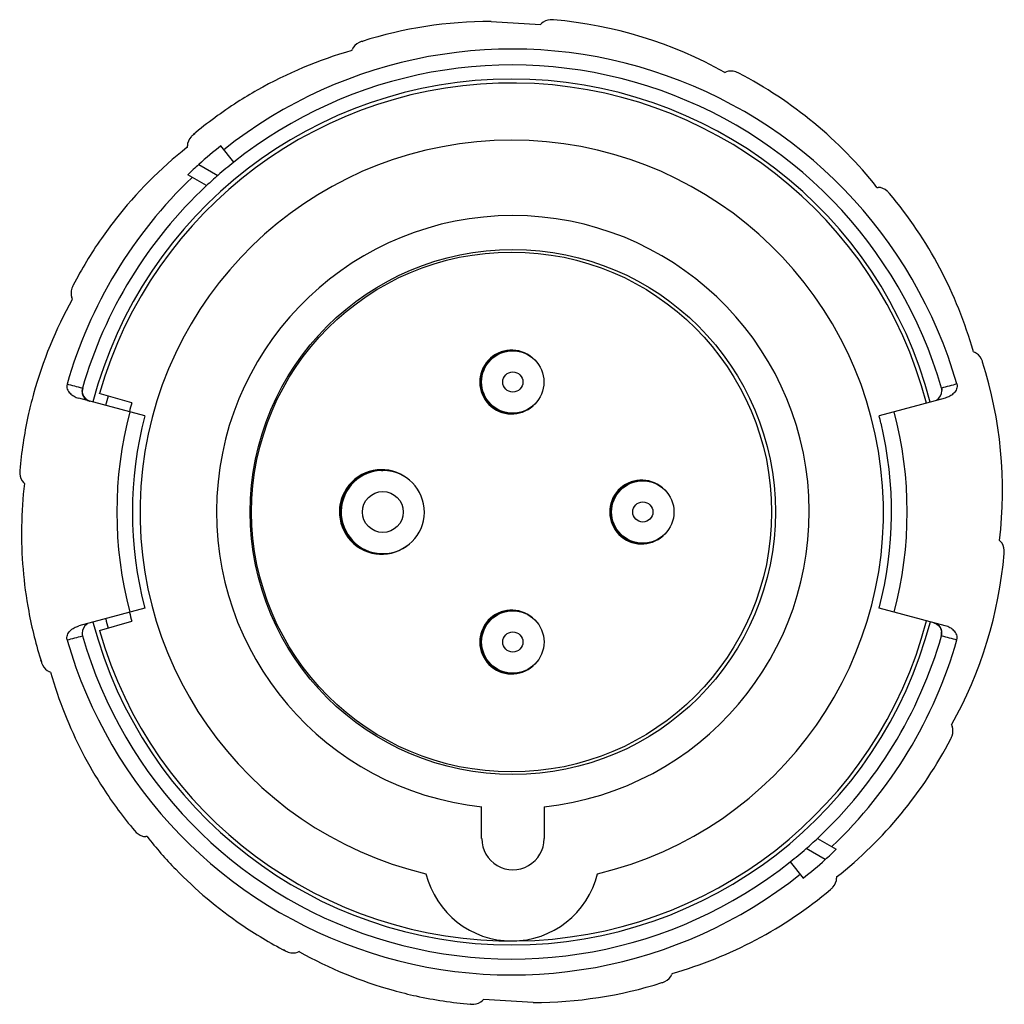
# Model space of a CAD drawing. Header units: millimetres. Extents: x 363.7 to 458.4, y -86.7 to 8.
import ezdxf

# ---------------------------------------------------------------- set-up
doc = ezdxf.new("R2010")
doc.units = ezdxf.units.MM
doc.header["$LTSCALE"] = 30.734
doc.layers.get('0').update_dxf_attribs({"linetype": 'CONTINUOUS'})

msp = doc.modelspace()

# ---------------------------------------------------------------- linework, layer by layer
at = {"color": 7, "linetype": 'Continuous'}
for p, q in [((409.024, 7.818), (413.782, 7.54)), ((413.782, 7.54), (413.868, 7.625)), ((396.623, 5.909), (396.699, 5.933)), ((395.63, 5.018), (395.677, 5.131)), ((431.517, 2.922), (431.629, 2.969)), ((380.402, -3.054), (380.531, -2.946)), ((379.795, -4.281), (379.825, -4.257)), ((379.796, -4.283), (379.825, -4.257)), ((379.825, -4.257), (379.825, -4.136)), ((384.289, -5.705), (383.043, -4.139)), ((380.94, -5.923), (382.766, -6.977)), ((381.673, -7.965), (379.867, -6.922)), ((446.135, -8.13), (446.256, -8.13)), ((368.772, -18.875), (368.726, -18.763)), ((368.747, -18.921), (368.772, -18.875)), ((368.75, -18.923), (368.772, -18.875)), ((410.992, -23.849), (411.116, -23.849)), ((455.41, -23.936), (455.522, -23.982)), ((369.735, -27.444), (369.758, -27.452)), ((375.729, -30.105), (369.377, -28.403)), ((374.485, -28.855), (371.361, -27.958)), ((452.705, -28.388), (446.346, -30.092)), ((410.992, -29.849), (411.116, -29.849)), ((398.495, -35.351), (398.619, -35.351)), ((364.155, -36.61), (364.069, -36.524)), ((423.494, -36.346), (423.619, -36.346)), ((423.494, -42.346), (423.619, -42.346)), ((457.931, -42.087), (458.017, -42.173)), ((398.495, -43.351), (398.619, -43.351)), ((375.733, -48.605), (369.381, -50.309)), ((410.997, -48.849), (411.121, -48.849)), ((452.709, -50.294), (446.349, -48.592)), ((371.366, -50.754), (374.489, -49.855)), ((452.315, -51.245), (452.343, -51.253)), ((365.786, -53.768), (365.729, -53.589)), ((366.676, -54.761), (366.564, -54.715)), ((410.997, -54.849), (411.121, -54.849)), ((453.314, -59.822), (453.36, -59.934)), ((408.107, -70.749), (408.107, -67.691)), ((414.131, -67.69), (414.132, -70.748)), ((375.952, -70.567), (375.83, -70.567)), ((440.421, -70.732), (442.227, -71.775)), ((441.154, -72.774), (439.328, -71.72)), ((437.794, -72.992), (437.799, -72.992)), ((437.799, -72.992), (439.043, -74.558)), ((442.261, -74.44), (442.261, -74.561)), ((389.238, -81.547), (389.071, -81.459)), ((390.57, -81.619), (390.458, -81.666)), ((390.594, -81.631), (390.57, -81.619)), ((390.593, -81.633), (390.57, -81.619)), ((426.456, -83.716), (426.41, -83.828)), ((407.046, -86.679), (407.023, -86.677)), ((408.304, -86.237), (408.219, -86.322)), ((413.094, -86.515), (408.304, -86.237))]:
    msp.add_line(p, q, dxfattribs=at)
for points in [[(370.46, -28.695), (370.201, -28.584), (370.002, -28.426), (369.859, -28.239), (369.769, -28.04), (369.728, -27.851), (369.722, -27.716), (369.725, -27.673)], [(451.613, -50.002), (451.882, -50.119), (452.076, -50.276), (452.216, -50.462), (452.304, -50.66), (452.343, -50.84), (452.35, -50.971), (452.348, -51.01)]]:
    msp.add_lwpolyline(points, dxfattribs=at)
for centre, radius in [((411.126, -39.348), 25.25), ((411.008, -39.349), 25), ((411.116, -26.849), 3), ((411.122, -26.849), 0.968), ((423.619, -39.346), 3), ((398.624, -39.351), 1.968), ((423.624, -39.346), 0.968), ((411.121, -51.849), 3), ((411.126, -51.849), 0.968)]:
    msp.add_circle(centre, radius, dxfattribs=at)
for centre, radius, start, end in [((409.005, -33.286), 41.104, 89.97335, 107.53097), ((411.48, -32.97), 41.106, 60.82697, 85.03082), ((411.043, -39.348), 44.514, 16.05214, 128.49283), ((406.843, -34.533), 41.11, 105.83064, 119.58868), ((411.039, -39.348), 42.985, 16.09561, 128.49298), ((413.887, -33.622), 41.106, 38.32695, 62.53075), ((411.005, -39.348), 41.628, 14.71669, 165.27793), ((411.008, -39.348), 41.249, 14.71444, 163.97036), ((406.827, -34.504), 41.077, 119.58948, 122.71398), ((406.878, -34.579), 41.168, 122.71614, 130.02479), ((411.017, -39.349), 35.75, 283.35825, 256.66338), ((405.32, -36.507), 41.111, 128.38448, 142.09334), ((411.049, -39.351), 44.988, 132.01011, 133.87789), ((411.011, -39.246), 42.884, 128.54385, 131.19543), ((411.044, -39.349), 44.515, 133.70265, 163.96937), ((411.049, -39.351), 42.988, 131.14173, 133.10524), ((411.039, -39.349), 42.986, 133.10532, 163.92402), ((415.862, -35.147), 41.107, 15.827, 40.03074), ((405.294, -36.486), 41.077, 142.09414, 145.21255), ((411.126, -39.348), 28.5, 276.0534, 263.96834), ((405.37, -36.537), 41.168, 145.21471, 152.52478), ((404.669, -38.914), 41.111, 150.90421, 164.59706), ((411.006, -26.855), 3.068, 49.50329, 312.22247), ((410.985, -26.847), 2.992, 90.00008, 270.00004), ((417.103, -37.311), 41.107, 353.32708, 17.53078), ((370.719, -27.729), 1, 163.87379, 254.99739), ((404.636, -38.904), 41.077, 164.59787, 167.71135), ((410.983, -39.344), 40.339, 163.9666, 165.28396), ((451.39, -27.719), 0.986, 300.54899, 1.85999), ((410.984, -39.342), 37.975, 163.97064, 165.30556), ((404.726, -38.922), 41.168, 167.7135, 175.02471), ((411.043, -39.349), 38, 165.3179, 194.70373), ((411.041, -39.349), 36.502, 165.33092, 194.69071), ((411.059, -39.343), 36.479, 13.52848, 14.69088), ((411.043, -39.348), 38, 345.3179, 14.70373), ((411.037, -39.348), 36.502, 345.33092, 13.52898), ((398.513, -39.345), 4.067, 46.83579, 311.33007), ((398.483, -39.348), 3.988, 90.00068, 269.99983), ((398.619, -39.351), 4, 270.0001, 268.23329), ((405.027, -41.388), 41.15, 173.33172, 179.09346), ((423.508, -39.353), 3.068, 49.50329, 312.22247), ((423.487, -39.344), 2.992, 90.00008, 270.00004), ((404.956, -41.389), 41.079, 179.09239, 190.53266), ((417.421, -39.785), 41.107, 330.82715, 355.03086), ((405.041, -41.373), 41.165, 190.53354, 197.52492), ((410.984, -39.356), 37.975, 194.71609, 196.051), ((411.01, -51.855), 3.068, 49.50329, 312.22247), ((410.99, -51.847), 2.992, 90.00008, 270.00004), ((370.69, -50.981), 0.988, 120.97251, 181.58133), ((411.005, -39.349), 41.628, 194.74373, 345.30495), ((411.007, -39.349), 41.249, 196.05096, 345.30728), ((411.015, -39.345), 40.372, 194.73634, 196.05267), ((451.366, -50.95), 0.978, 54.11889, 57.55825), ((451.341, -50.98), 1.018, 36.54782, 41.47814), ((451.37, -50.959), 0.982, 20.02447, 36.54472), ((451.376, -50.966), 0.978, 343.94886, 5.49662), ((411.043, -39.349), 44.514, 196.05214, 308.49283), ((411.039, -39.349), 42.985, 196.09532, 308.49297), ((411.039, -39.349), 42.986, 313.10532, 343.92386), ((411.043, -39.348), 44.515, 313.70265, 343.96937), ((406.267, -43.535), 41.152, 195.83178, 201.72216), ((406.199, -43.564), 41.078, 201.72123, 212.99457), ((416.769, -42.193), 41.106, 308.32716, 332.53093), ((406.273, -43.515), 41.166, 212.99555, 220.02311), ((408.232, -45.045), 41.15, 218.33166, 224.14757), ((411.132, -70.749), 3, 180.00955, 0.01064), ((411.045, -39.346), 42.988, 311.14173, 313.10524), ((411.002, -39.236), 43.1, 308.44377, 311.08782), ((411.045, -39.346), 44.988, 312.01011, 313.87789), ((408.183, -45.095), 41.081, 224.14656, 235.63997), ((411.023, -72.098), 8.5, 193.85856, 346.1631), ((415.245, -44.168), 41.106, 285.82712, 310.03095), ((408.229, -45.025), 41.164, 235.64063, 242.525), ((410.608, -45.724), 41.11, 240.86854, 254.50718), ((413.082, -45.411), 41.104, 270.01674, 287.53095), ((410.599, -45.755), 41.078, 254.50794, 257.69212), ((410.616, -45.666), 41.168, 257.69437, 265.02466)]:
    msp.add_arc(centre, radius, start, end, dxfattribs=at)
for major_axis, ratio, start_param, end_param in [((22.479, -38.986), 0.998491, -2.992145, -2.930769), ((38.986, 22.547), 0.998496, -1.423961, -1.362584)]:
    msp.add_ellipse((411.068, -39.349), major_axis=major_axis, ratio=ratio, start_param=start_param, end_param=end_param, dxfattribs=at)
for points, knots in [([(415.04, 7.982), (414.935, 7.991), (414.523, 7.993), (414.086, 7.844), (413.868, 7.625)], [0, 0, 0, 0, 0.253489, 1, 1, 1, 1]), ([(396.623, 5.909), (396.523, 5.877), (396.141, 5.721), (395.795, 5.417), (395.677, 5.131)], [0, 0, 0, 0, 0.253489, 1, 1, 1, 1]), ([(432.848, 2.85), (432.755, 2.898), (432.375, 3.058), (431.915, 3.087), (431.629, 2.969)], [0, 0, 0, 0, 0.253489, 1, 1, 1, 1]), ([(380.402, -3.054), (380.321, -3.122), (380.028, -3.412), (379.825, -3.826), (379.825, -4.136)], [0, 0, 0, 0, 0.253489, 1, 1, 1, 1]), ([(447.337, -8.707), (447.269, -8.627), (446.979, -8.333), (446.565, -8.13), (446.256, -8.13)], [0, 0, 0, 0, 0.253489, 1, 1, 1, 1]), ([(368.845, -17.543), (368.797, -17.636), (368.637, -18.017), (368.608, -18.477), (368.726, -18.763)], [0, 0, 0, 0, 0.253489, 1, 1, 1, 1]), ([(456.3, -24.929), (456.269, -24.828), (456.113, -24.447), (455.808, -24.1), (455.522, -23.982)], [0, 0, 0, 0, 0.253489, 1, 1, 1, 1]), ([(368.26, -27.056), (368.238, -27.133), (368.22, -27.296), (368.291, -27.614), (368.527, -27.954), (368.92, -28.242), (369.222, -28.362), (369.377, -28.403)], [0, 0, 0, 0, 0.125001, 0.250134, 0.499396, 0.74957, 1, 1, 1, 1]), ([(369.734, -27.445), (369.696, -27.576), (369.676, -27.854), (369.808, -28.241), (370.073, -28.539), (370.309, -28.654), (370.431, -28.686)], [0, 0, 0, 0, 0.259889, 0.513367, 0.759098, 1, 1, 1, 1]), ([(369.758, -27.452), (369.763, -27.455), (369.759, -27.482), (369.758, -27.524), (369.743, -27.603), (369.732, -27.662), (369.725, -27.697)], [0, 0, 0, 0, 0.07222, 0.259415, 0.57027, 1, 1, 1, 1]), ([(452.333, -27.431), (452.328, -27.432), (452.334, -27.459), (452.335, -27.493), (452.349, -27.564), (452.359, -27.616), (452.366, -27.647)], [0, 0, 0, 0, 0.067321, 0.254472, 0.566864, 1, 1, 1, 1]), ([(453.822, -27.04), (453.844, -27.117), (453.861, -27.28), (453.791, -27.597), (453.555, -27.938), (453.162, -28.226), (452.86, -28.346), (452.705, -28.388)], [0, 0, 0, 0, 0.125002, 0.250135, 0.499396, 0.74957, 1, 1, 1, 1]), ([(363.713, -35.352), (363.704, -35.456), (363.701, -35.869), (363.851, -36.305), (364.069, -36.524)], [0, 0, 0, 0, 0.253489, 1, 1, 1, 1]), ([(458.374, -43.346), (458.383, -43.241), (458.385, -42.828), (458.236, -42.392), (458.017, -42.173)], [0, 0, 0, 0, 0.253489, 1, 1, 1, 1]), ([(452.345, -51.252), (452.382, -51.121), (452.402, -50.843), (452.271, -50.457), (452.007, -50.158), (451.771, -50.043), (451.649, -50.011)], [0, 0, 0, 0, 0.260134, 0.513724, 0.759365, 1, 1, 1, 1]), ([(368.264, -51.657), (368.242, -51.58), (368.225, -51.417), (368.295, -51.1), (368.531, -50.759), (368.924, -50.471), (369.226, -50.351), (369.381, -50.309)], [0, 0, 0, 0, 0.125002, 0.250135, 0.499396, 0.74957, 1, 1, 1, 1]), ([(452.349, -50.969), (452.342, -51.008), (452.329, -51.074), (452.314, -51.167), (452.311, -51.208), (452.308, -51.246), (452.315, -51.245)], [0, 0, 0, 0, 0.427298, 0.740215, 0.932486, 1, 1, 1, 1]), ([(453.827, -51.641), (453.849, -51.564), (453.866, -51.401), (453.795, -51.083), (453.559, -50.743), (453.166, -50.455), (452.864, -50.335), (452.709, -50.294)], [0, 0, 0, 0, 0.125001, 0.250134, 0.499396, 0.74957, 1, 1, 1, 1]), ([(365.786, -53.768), (365.818, -53.869), (365.973, -54.25), (366.278, -54.597), (366.564, -54.715)], [0, 0, 0, 0, 0.253489, 1, 1, 1, 1]), ([(453.241, -61.154), (453.29, -61.061), (453.45, -60.681), (453.479, -60.22), (453.36, -59.934)], [0, 0, 0, 0, 0.253489, 1, 1, 1, 1]), ([(374.748, -69.989), (374.949, -70.228), (375.309, -70.496), (375.725, -70.567), (375.83, -70.567)], [0, 0, 0, 0, 0.748075, 1, 1, 1, 1]), ([(441.684, -75.643), (441.765, -75.575), (442.058, -75.285), (442.261, -74.871), (442.261, -74.561)], [0, 0, 0, 0, 0.253489, 1, 1, 1, 1]), ([(389.238, -81.547), (389.331, -81.595), (389.711, -81.755), (390.172, -81.784), (390.458, -81.666)], [0, 0, 0, 0, 0.253489, 1, 1, 1, 1]), ([(425.463, -84.606), (425.563, -84.574), (425.945, -84.418), (426.291, -84.114), (426.41, -83.828)], [0, 0, 0, 0, 0.253489, 1, 1, 1, 1]), ([(407.046, -86.679), (407.151, -86.688), (407.563, -86.69), (408, -86.541), (408.219, -86.322)], [0, 0, 0, 0, 0.253489, 1, 1, 1, 1])]:
    msp.add_open_spline(points, degree=3, knots=knots, dxfattribs=at)
for points in [[(369.734, -27.445), (369.241, -27.32), (368.751, -27.185), (368.26, -27.056)], [(453.822, -27.04), (453.328, -27.169), (452.835, -27.304), (452.34, -27.431)], [(452.34, -27.431), (452.363, -27.509), (452.376, -27.592), (452.378, -27.673)], [(451.94, -50.157), (452, -50.2), (452.055, -50.251), (452.103, -50.306)], [(369.7, -51.019), (369.702, -51.102), (369.715, -51.186), (369.738, -51.266)], [(452.293, -50.624), (452.322, -50.704), (452.341, -50.788), (452.35, -50.873)], [(368.264, -51.657), (368.756, -51.528), (369.246, -51.393), (369.738, -51.266)], [(452.345, -51.252), (452.84, -51.377), (453.332, -51.512), (453.827, -51.641)]]:
    msp.add_open_spline(points, degree=3, dxfattribs=at)

doc.saveas('drawing.dxf')
